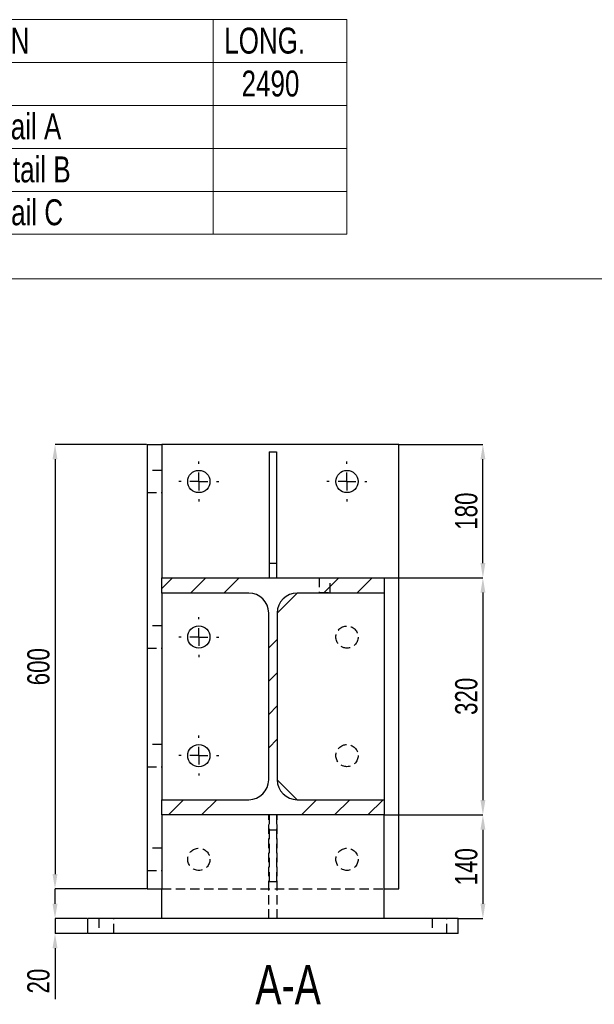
# Model space of a CAD drawing. Header units: millimetres. Extents: x 0 to 1189, y 0 to 841.
# Tile 27 of 29: x 962 to 1040, y 517 to 650. Entities that reach past the tile are written whole.
import ezdxf

# ---------------------------------------------------------------- set-up
doc = ezdxf.new("R2010")
doc.units = ezdxf.units.MM
doc.header["$PDSIZE"] = -1
doc.linetypes.add('CENTERX2', pattern=[20.32, 12.7, -2.54, 2.54, -2.54])
doc.linetypes.add('HIDDEN', pattern=[1.905, 1.27, -0.635])
for name, color, linetype in [('COTES', 1, 'Continuous'), ('NOTES', 6, 'Continuous'), ('TRAIT-FINS', 9, 'Continuous'), ('TRAIT-MIXTES', 3, 'CENTERX2'), ('TRAIT-TIRET', 2, 'HIDDEN')]:
    doc.layers.add(name, color=color, linetype=linetype)
doc.layers.add('TRAIT-FORT', color=4, linetype='Continuous', lineweight=25)
doc.styles.add('SLDTEXTSTYLE0', font='TXT', dxfattribs={"width": 0.75})
doc.dimstyles.new('SLDDIMSTYLE0', dxfattribs={"dimtxt": 3, "dimasz": 2, "dimexe": 0, "dimexo": 0.0625, "dimgap": 0.75, "dimtad": 1, "dimdec": 0, "dimlfac": 10, "dimrnd": 1e-09, "dimzin": 12, "dimdsep": 46, "dimtxsty": 'SLDTEXTSTYLE0', "dimsah": 1, "dimcen": 0.09, "dimadec": 0, "dimazin": 3, "dimtfac": 1, "dimtdec": 0, "dimtofl": 0, "dimtmove": 0, "dimatfit": 3, "dimfxl": 1, "dimfrac": 2, "dimtolj": 1, "dimtzin": 12, "dimarcsym": 0})
doc.dimstyles.new('SLDDIMSTYLE1', dxfattribs={"dimtxt": 3, "dimasz": 2, "dimexe": 0, "dimexo": 0.0625, "dimgap": 0.75, "dimtad": 1, "dimdec": 0, "dimlfac": 10, "dimrnd": 1e-09, "dimzin": 12, "dimdsep": 46, "dimtxsty": 'SLDTEXTSTYLE0', "dimsah": 1, "dimcen": 0.09, "dimadec": 0, "dimazin": 3, "dimtfac": 1, "dimtdec": 0, "dimtmove": 0, "dimatfit": 0, "dimfxl": 1, "dimfrac": 2, "dimtolj": 1, "dimtzin": 12, "dimarcsym": 0})

# ---------------------------------------------------------------- blocks, each defined once
blk = doc.blocks.new('SW_TABLEANNOTATION_2')
at = {"color": 0, "linetype": 'Continuous', "lineweight": 18}
for p, q in [((0, 0), (0, -28.97)), ((108.68, 0), (0, 0)), ((10.8, 0), (10.8, -5.79)), ((22.36, 0), (22.36, -5.79)), ((90.65, 0), (90.65, -5.79)), ((108.68, -28.97), (108.68, 0)), ((0, -5.79), (108.68, -5.79)), ((10.8, -5.79), (10.8, -28.97)), ((22.36, -5.79), (22.36, -28.97)), ((90.65, -5.79), (90.65, -28.97)), ((0, -11.59), (108.68, -11.59)), ((0, -17.38), (108.68, -17.38)), ((0, -23.18), (108.68, -23.18)), ((0, -28.97), (108.68, -28.97))]:
    blk.add_line(p, q, dxfattribs=at)
at = {"color": 0, "linetype": 'Continuous', "lineweight": 18, "char_height": 3.5, "attachment_point": 1, "style": 'SLDTEXTSTYLE0'}
for s, insert in [('No.', (0.85, -1.08)), ('QTE', (12.3, -1.08)), ('DESCRIPTION', (41.86, -1.08)), ('LONG.', (92.15, -1.08)), ('1', (4.11, -6.87)), ('1', (15.29, -6.87)), ('HEB 320', (47.79, -6.87)), ('2490', (94.49, -6.87)), ('2', (4.11, -12.66)), ('2', (15.29, -12.66)), ('Platine 600x340x20 Detail A', (26.05, -12.66)), ('3', (4.11, -18.46)), ('2', (15.29, -18.46)), ('Gousset 170x170x10 Detail B', (24.97, -18.46)), ('4', (4.11, -24.25)), ('2', (15.29, -24.25)), ('Gousset 170x90x10 Detail C', (25.71, -24.25))]:
    blk.add_mtext(s, dxfattribs=dict(at, insert=insert))
blk = doc.blocks.new('_D_71')
at = {"layer": 'COTES', "color": 0, "lineweight": -2, "transparency": 16777216}
for p, q in [((1013.7, 592.49), (1024.99, 592.49)), ((1024.99, 576.49), (1024.99, 590.49)), ((1011.7, 574.49), (1024.99, 574.49))]:
    blk.add_line(p, q, dxfattribs=at)
at = {"layer": 'COTES', "color": 0, "transparency": 16777216}
for points in [[(1024.66, 590.49), (1025.33, 590.49), (1024.99, 592.49)], [(1024.66, 576.49), (1025.33, 576.49), (1024.99, 574.49)]]:
    blk.add_solid(points, dxfattribs=at)
at = {"layer": 'Defpoints', "color": 0, "transparency": 16777216}
for p in [(1013.64, 592.49), (1024.99, 592.49), (1011.64, 574.49)]:
    blk.add_point(p, dxfattribs=at)
at = {"layer": 'COTES', "color": 0, "transparency": 16777216, "insert": (1021.24, 583.49), "char_height": 3, "attachment_point": 2, "rotation": 90, "style": 'SLDTEXTSTYLE0'}
blk.add_mtext('\\A1;180', dxfattribs=at)
blk = doc.blocks.new('_D_72')
at = {"layer": 'COTES', "color": 0, "lineweight": -2, "transparency": 16777216}
for p, q in [((1011.7, 574.49), (1024.99, 574.49)), ((1024.99, 572.49), (1024.99, 544.49)), ((1011.7, 542.49), (1024.99, 542.49))]:
    blk.add_line(p, q, dxfattribs=at)
at = {"layer": 'COTES', "color": 0, "transparency": 16777216}
for points in [[(1024.66, 572.49), (1025.33, 572.49), (1024.99, 574.49)], [(1024.66, 544.49), (1025.33, 544.49), (1024.99, 542.49)]]:
    blk.add_solid(points, dxfattribs=at)
at = {"layer": 'Defpoints', "color": 0, "transparency": 16777216}
for p in [(1011.64, 574.49), (1011.64, 542.49), (1024.99, 542.49)]:
    blk.add_point(p, dxfattribs=at)
at = {"layer": 'COTES', "color": 0, "transparency": 16777216, "insert": (1021.24, 558.49), "char_height": 3, "attachment_point": 2, "rotation": 90, "style": 'SLDTEXTSTYLE0'}
blk.add_mtext('\\A1;320', dxfattribs=at)
blk = doc.blocks.new('_D_73')
at = {"layer": 'COTES', "color": 0, "lineweight": -2, "transparency": 16777216}
for p, q in [((979.58, 592.49), (967.22, 592.49)), ((967.22, 590.49), (967.22, 534.49)), ((979.58, 532.49), (967.22, 532.49))]:
    blk.add_line(p, q, dxfattribs=at)
at = {"layer": 'COTES', "color": 0, "transparency": 16777216}
for points in [[(966.88, 590.49), (967.55, 590.49), (967.22, 592.49)], [(966.88, 534.49), (967.55, 534.49), (967.22, 532.49)]]:
    blk.add_solid(points, dxfattribs=at)
at = {"layer": 'Defpoints', "color": 0, "transparency": 16777216}
for p in [(979.64, 592.49), (967.22, 532.49), (979.64, 532.49)]:
    blk.add_point(p, dxfattribs=at)
at = {"layer": 'COTES', "color": 0, "transparency": 16777216, "insert": (963.47, 562.49), "char_height": 3, "attachment_point": 2, "rotation": 90, "style": 'SLDTEXTSTYLE0'}
blk.add_mtext('\\A1;600', dxfattribs=at)
blk = doc.blocks.new('_D_74')
at = {"layer": 'COTES', "color": 0, "lineweight": -2, "transparency": 16777216}
for p, q in [((1011.7, 542.49), (1024.99, 542.49)), ((1024.99, 540.49), (1024.99, 530.49)), ((1021.7, 528.49), (1024.99, 528.49))]:
    blk.add_line(p, q, dxfattribs=at)
at = {"layer": 'COTES', "color": 0, "transparency": 16777216}
for points in [[(1024.66, 540.49), (1025.33, 540.49), (1024.99, 542.49)], [(1024.66, 530.49), (1025.33, 530.49), (1024.99, 528.49)]]:
    blk.add_solid(points, dxfattribs=at)
at = {"layer": 'Defpoints', "color": 0, "transparency": 16777216}
for p in [(1011.64, 542.49), (1021.64, 528.49), (1024.99, 528.49)]:
    blk.add_point(p, dxfattribs=at)
at = {"layer": 'COTES', "color": 0, "transparency": 16777216, "insert": (1021.24, 535.49), "char_height": 3, "attachment_point": 2, "rotation": 90, "style": 'SLDTEXTSTYLE0'}
blk.add_mtext('\\A1;140', dxfattribs=at)
blk = doc.blocks.new('_D_75')
at = {"layer": 'COTES', "color": 0, "lineweight": -2, "transparency": 16777216}
for p, q in [((967.22, 530.49), (967.22, 532.49)), ((971.58, 528.49), (967.22, 528.49)), ((967.22, 528.49), (967.22, 526.49)), ((971.58, 526.49), (967.22, 526.49)), ((967.22, 524.49), (967.22, 517.62))]:
    blk.add_line(p, q, dxfattribs=at)
at = {"layer": 'COTES', "color": 0, "transparency": 16777216}
for points in [[(966.88, 530.49), (967.55, 530.49), (967.22, 528.49)], [(966.88, 524.49), (967.55, 524.49), (967.22, 526.49)]]:
    blk.add_solid(points, dxfattribs=at)
at = {"layer": 'Defpoints', "color": 0, "transparency": 16777216}
for p in [(967.22, 528.49), (971.64, 528.49), (971.64, 526.49)]:
    blk.add_point(p, dxfattribs=at)
at = {"layer": 'COTES', "color": 0, "transparency": 16777216, "insert": (963.47, 520.05), "char_height": 3, "attachment_point": 2, "rotation": 90, "style": 'SLDTEXTSTYLE0'}
blk.add_mtext('\\A1;20', dxfattribs=at)
blk = doc.blocks.new('SW_CENTERMARKSYMBOL_62')
at = {"layer": 'TRAIT-MIXTES', "color": 0}
for p, q in [((0, 2.4), (0, 2.7)), ((-2.4, 0), (-2.7, 0)), ((0, 0), (-1.2, 0)), ((0, 0), (0, 1.2)), ((0, 0), (0, -1.2)), ((0, 0), (1.2, 0)), ((2.4, 0), (2.7, 0)), ((0, -2.4), (0, -2.7))]:
    blk.add_line(p, q, dxfattribs=at)
blk = doc.blocks.new('SW_CENTERMARKSYMBOL_63')
at = {"layer": 'TRAIT-MIXTES', "color": 0}
for p, q in [((0, 2.4), (0, 2.7)), ((-2.4, 0), (-2.7, 0)), ((0, 0), (-1.2, 0)), ((0, 0), (0, 1.2)), ((0, 0), (0, -1.2)), ((0, 0), (1.2, 0)), ((2.4, 0), (2.7, 0)), ((0, -2.4), (0, -2.7))]:
    blk.add_line(p, q, dxfattribs=at)
blk = doc.blocks.new('SW_CENTERMARKSYMBOL_64')
at = {"layer": 'TRAIT-MIXTES', "color": 0}
for p, q in [((0, 2.4), (0, 2.7)), ((-2.4, 0), (-2.7, 0)), ((0, 0), (-1.2, 0)), ((0, 0), (0, 1.2)), ((0, 0), (0, -1.2)), ((0, 0), (1.2, 0)), ((2.4, 0), (2.7, 0)), ((0, -2.4), (0, -2.7))]:
    blk.add_line(p, q, dxfattribs=at)
blk = doc.blocks.new('SW_CENTERMARKSYMBOL_65')
at = {"layer": 'TRAIT-MIXTES', "color": 0}
for p, q in [((0, 2.4), (0, 2.7)), ((-2.4, 0), (-2.7, 0)), ((0, 0), (-1.2, 0)), ((0, 0), (0, 1.2)), ((0, 0), (0, -1.2)), ((0, 0), (1.2, 0)), ((2.4, 0), (2.7, 0)), ((0, -2.4), (0, -2.7))]:
    blk.add_line(p, q, dxfattribs=at)

msp = doc.modelspace()

# ---------------------------------------------------------------- hatches: boundary and pattern name
at = {"layer": 'TRAIT-FINS'}
h = msp.add_hatch(dxfattribs=at)
h.set_pattern_fill('DIN 201 ACIER ET FONTE', color=256, style=0, pattern_type=2)
h.set_pattern_definition([(45, (0, 0), (-13.4704, 13.47038), []), (45, (4.49, 2e-323), (-13.4704, 13.47038), []), (45, (8.98, 4e-323), (-13.4704, 13.47038), []), (45, (13.47, 6e-323), (-13.4704, 13.47038), [])])
edge = h.paths.add_edge_path(flags=0)
edge.add_line((981.64, 544.54), (981.64, 542.49))
edge.add_line((981.64, 542.49), (1011.64, 542.49))
edge.add_line((1011.64, 542.49), (1011.64, 544.54))
edge.add_line((1011.64, 544.54), (999.92, 544.54))
edge.add_arc((999.92, 547.24), 2.7, 180, 270, ccw=False)
edge.add_line((997.22, 547.24), (997.22, 569.74))
edge.add_arc((999.92, 569.74), 2.7, 90, 180, ccw=False)
edge.add_line((999.92, 572.44), (1011.64, 572.44))
edge.add_line((1011.64, 572.44), (1011.64, 574.49))
edge.add_line((1011.64, 574.49), (981.64, 574.49))
edge.add_line((981.64, 574.49), (981.64, 572.44))
edge.add_line((981.64, 572.44), (993.37, 572.44))
edge.add_arc((993.37, 569.74), 2.7, 0, 90, ccw=False)
edge.add_line((996.07, 569.74), (996.07, 547.24))
edge.add_arc((993.37, 547.24), 2.7, -90, 0, ccw=False)
edge.add_line((993.37, 544.54), (981.64, 544.54))

# ---------------------------------------------------------------- linework, layer by layer
at = {"lineweight": 18}
for p, q in [((544.93, 614.85), (1042.12, 614.85)), ((1042.12, 614.85), (544.93, 614.85))]:
    msp.add_line(p, q, dxfattribs=at)
at = {"layer": 'TRAIT-FORT', "lineweight": 25}
for p, q in [((979.64, 592.49), (979.64, 532.49)), ((979.64, 592.49), (981.64, 592.49)), ((1013.64, 592.49), (981.64, 592.49)), ((981.64, 592.49), (981.64, 574.49)), ((1013.64, 532.49), (1013.64, 592.49)), ((996.14, 591.49), (996.14, 576.49)), ((996.14, 591.49), (997.14, 591.49)), ((997.14, 591.49), (997.14, 576.49)), ((996.14, 576.49), (997.14, 576.49)), ((996.14, 576.49), (996.14, 574.49)), ((997.14, 576.49), (997.14, 574.49)), ((981.64, 572.44), (981.64, 574.49)), ((981.64, 574.49), (1011.64, 574.49)), ((1011.64, 574.49), (1011.64, 572.44)), ((993.37, 572.44), (981.64, 572.44)), ((981.64, 572.44), (981.64, 544.54)), ((997.22, 569.74), (999.92, 572.44)), ((1011.64, 572.44), (999.92, 572.44)), ((1011.64, 572.44), (1011.64, 544.54)), ((996.07, 547.24), (996.07, 569.74)), ((997.22, 569.74), (997.22, 547.24)), ((999.92, 544.54), (997.22, 547.24)), ((981.64, 544.54), (993.37, 544.54)), ((981.64, 542.49), (981.64, 544.54)), ((999.92, 544.54), (1011.64, 544.54)), ((1011.64, 544.54), (1011.64, 542.49)), ((1011.64, 542.49), (981.64, 542.49)), ((981.64, 542.49), (981.64, 532.49)), ((1011.64, 528.49), (1011.64, 542.49)), ((979.64, 532.49), (981.64, 532.49)), ((981.64, 528.49), (981.64, 532.49)), ((1011.64, 532.49), (1013.64, 532.49)), ((971.64, 526.49), (971.64, 528.49)), ((1021.64, 528.49), (971.64, 528.49)), ((1021.64, 526.49), (1021.64, 528.49)), ((1021.64, 526.49), (971.64, 526.49))]:
    msp.add_line(p, q, dxfattribs=at)
for centre in [(986.64, 587.49), (1006.64, 587.49), (986.64, 566.49), (986.64, 550.49)]:
    msp.add_circle(centre, 1.5, dxfattribs=at)
for centre, start, end in [((993.37, 569.74), 0, 90), ((999.92, 569.74), 90, 180), ((993.37, 547.24), 270, 0), ((999.92, 547.24), 180, 270)]:
    msp.add_arc(centre, 2.7, start, end, dxfattribs=at)
at = {"layer": 'TRAIT-TIRET'}
for p, q in [((981.64, 588.99), (979.64, 588.99)), ((979.64, 585.99), (981.64, 585.99)), ((1002.89, 574.49), (1002.89, 572.49)), ((1004.39, 572.49), (1004.39, 574.49)), ((1002.89, 572.49), (1004.39, 572.49)), ((981.64, 567.99), (979.64, 567.99)), ((979.64, 564.99), (981.64, 564.99)), ((981.64, 551.99), (979.64, 551.99)), ((979.64, 548.99), (981.64, 548.99)), ((996.07, 528.49), (996.07, 542.49)), ((996.14, 542.49), (996.14, 540.49)), ((997.14, 542.49), (997.14, 540.49)), ((997.22, 528.49), (997.22, 542.49)), ((996.14, 540.49), (997.14, 540.49)), ((996.14, 540.49), (996.14, 533.49)), ((997.14, 540.49), (997.14, 533.49)), ((981.64, 537.99), (979.64, 537.99)), ((979.64, 534.99), (981.64, 534.99)), ((996.14, 533.49), (997.14, 533.49)), ((981.64, 532.49), (1011.64, 532.49)), ((973.14, 528.49), (973.14, 526.49)), ((975.14, 526.49), (975.14, 528.49)), ((1018.14, 528.49), (1018.14, 526.49)), ((1020.14, 526.49), (1020.14, 528.49))]:
    msp.add_line(p, q, dxfattribs=at)
for centre in [(1006.64, 566.49), (1006.64, 550.49), (986.64, 536.49), (1006.64, 536.49)]:
    msp.add_circle(centre, 1.5, dxfattribs=at)

# ---------------------------------------------------------------- block references
at = {"lineweight": 18}
msp.add_blockref('SW_TABLEANNOTATION_2', (897.92, 649.84), dxfattribs=at)
at = {"layer": 'TRAIT-MIXTES'}
for name, p in [('SW_CENTERMARKSYMBOL_62', (986.64, 587.49)), ('SW_CENTERMARKSYMBOL_63', (1006.64, 587.49)), ('SW_CENTERMARKSYMBOL_64', (986.64, 566.49)), ('SW_CENTERMARKSYMBOL_65', (986.64, 550.49))]:
    msp.add_blockref(name, p, dxfattribs=at)

# ---------------------------------------------------------------- texts
at = {"layer": 'NOTES', "insert": (998.69, 522.21), "char_height": 5.292, "attachment_point": 2, "style": 'SLDTEXTSTYLE0'}
msp.add_mtext('A-A', dxfattribs=at)

# ---------------------------------------------------------------- dimensions: what is measured, and where the dimension line sits
at = {"layer": 'COTES'}
for base, p1, p2, dimstyle, picture, middle in [((967.22, 532.49), (979.64, 592.49), (979.64, 532.49), 'SLDDIMSTYLE0', '_D_73', (967.22, 562.49)), ((1024.99, 592.49), (1011.64, 574.49), (1013.64, 592.49), 'SLDDIMSTYLE0', '_D_71', (1024.99, 583.49)), ((1024.99, 542.49), (1011.64, 574.49), (1011.64, 542.49), 'SLDDIMSTYLE0', '_D_72', (1024.99, 558.49)), ((1024.99, 528.49), (1011.64, 542.49), (1021.64, 528.49), 'SLDDIMSTYLE0', '_D_74', (1024.99, 535.49)), ((967.22, 528.49), (971.64, 526.49), (971.64, 528.49), 'SLDDIMSTYLE1', '_D_75', (967.22, 520.05))]:
    dim = msp.add_linear_dim(base=base, p1=p1, p2=p2, angle=90, dimstyle=dimstyle, dxfattribs=at)
    dim.commit()
    dim.dimension.update_dxf_attribs({"geometry": picture, "text_midpoint": middle, "dimtype": 160})

doc.saveas('drawing.dxf')
